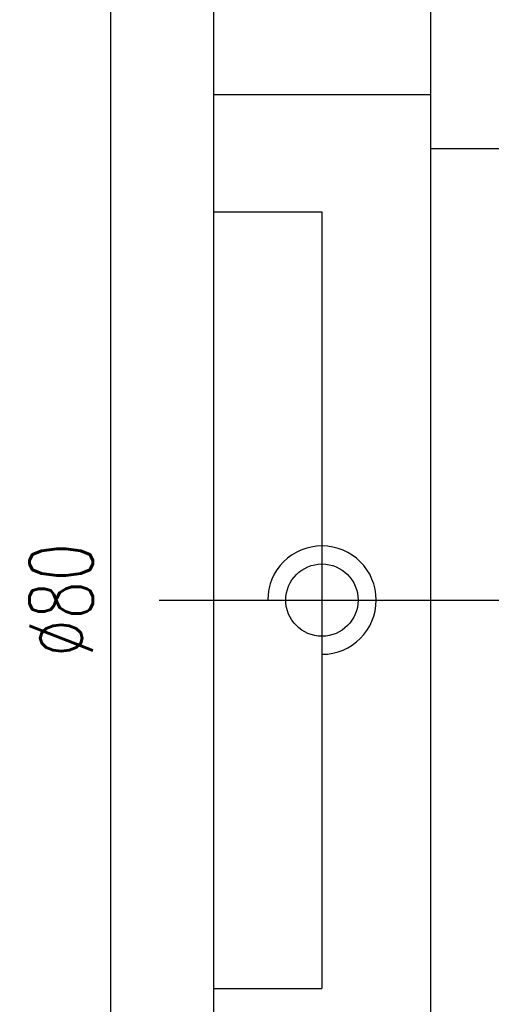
# Model space of a CAD drawing. Extents: x 23 to 255, y 52 to 193.
# Tile 3 of 52: x 136 to 162, y 86 to 140. Entities that reach past the tile are written whole.
import ezdxf

# ---------------------------------------------------------------- set-up
doc = ezdxf.new("R2010")
doc.units = 0
doc.header["$LTSCALE"] = 3
doc.header["$MEASUREMENT"] = 0
doc.layers.get('DEFPOINTS').update_dxf_attribs({"linetype": 'CONTINUOUS'})
doc.layers.add('DIM', color=4, linetype='CONTINUOUS')
doc.styles.add('DIM-7', font='SIMPLEX.shx', dxfattribs={"width": 0.7, "bigfont": 'chineset.shx'})
doc.dimstyles.new('CNS', dxfattribs={"dimtxt": 3.5, "dimasz": 2.5, "dimexe": 1, "dimexo": 1.5, "dimgap": 0.09, "dimtad": 0, "dimdsep": 46, "dimtxsty": 'DIM-7', "dimcen": 0.09, "dimclrd": 1, "dimclre": 1, "dimclrt": 4, "dimadec": 0, "dimazin": 0, "dimtfac": 1, "dimtix": 1, "dimtmove": 2, "dimatfit": 3, "dimfxl": 1, "dimtvp": 0.971429, "dimtolj": 1, "dimarcsym": 0})

# ---------------------------------------------------------------- blocks, each defined once
blk = doc.blocks.new('*D5')
at = {"layer": 'DEFPOINTS', "color": 0, "linetype": 'Continuous', "transparency": 16777216}
for p in [(141.331, 147.953), (148.502, 147.953), (148.502, 67.953)]:
    blk.add_point(p, dxfattribs=at)
at = {"layer": 'DIM', "color": 7, "linetype": 'Continuous', "lineweight": -2, "transparency": 16777216}
for p, q in [((147.002, 147.953), (140.331, 147.953)), ((141.331, 70.453), (141.331, 145.453)), ((147.002, 67.953), (140.331, 67.953))]:
    blk.add_line(p, q, dxfattribs=at)
at = {"layer": 'DIM', "color": 7, "linetype": 'Continuous', "transparency": 16777216}
for points in [[(140.915, 145.453), (141.748, 145.453), (141.331, 147.953)], [(140.915, 70.453), (141.748, 70.453), (141.331, 67.953)]]:
    blk.add_solid(points, dxfattribs=at)
at = {"layer": 'DIM', "color": 7, "linetype": 'Continuous', "transparency": 16777216, "insert": (138.581, 107.953), "char_height": 3.5, "attachment_point": 5, "rotation": 90, "style": 'DIM-7'}
blk.add_mtext('\\A1;%%C80', dxfattribs=at)

msp = doc.modelspace()

# ---------------------------------------------------------------- linework, layer by layer
at = {"layer": 'DIM', "color": 7, "linetype": 'Continuous'}
for p, q in [((147.002, 146.453), (147.002, 69.453)), ((159.002, 146.453), (159.002, 69.453)), ((147.002, 135.953), (159.002, 135.953)), ((159.002, 132.953), (250.502, 132.953)), ((147.002, 129.453), (153.002, 129.453)), ((153.002, 129.453), (153.002, 86.453)), ((144.002, 107.953), (255.002, 107.953)), ((147.002, 86.453), (153.002, 86.453))]:
    msp.add_line(p, q, dxfattribs=at)
msp.add_circle((153.002, 107.953), 2, dxfattribs=at)
msp.add_arc((153.002, 107.953), 3, 270, 180, dxfattribs=at)

# ---------------------------------------------------------------- dimensions: what is measured, and where the dimension line sits
dim = msp.add_linear_dim(base=(141.331, 147.953), p1=(148.502, 67.953), p2=(148.502, 147.953), angle=90, text='%%C<>', dimstyle='CNS', override={"dimgap": 1, "dimtad": 1, "dimclrd": 7, "dimclre": 7, "dimclrt": 7, "dimtp": -0.1, "dimtm": 0.2, "dimtfac": 0.6, "dimtmove": 0}, dxfattribs=at)
dim.commit()
dim.dimension.update_dxf_attribs({"geometry": '*D5', "text_midpoint": (138.581, 107.953)})

doc.saveas('drawing.dxf')
